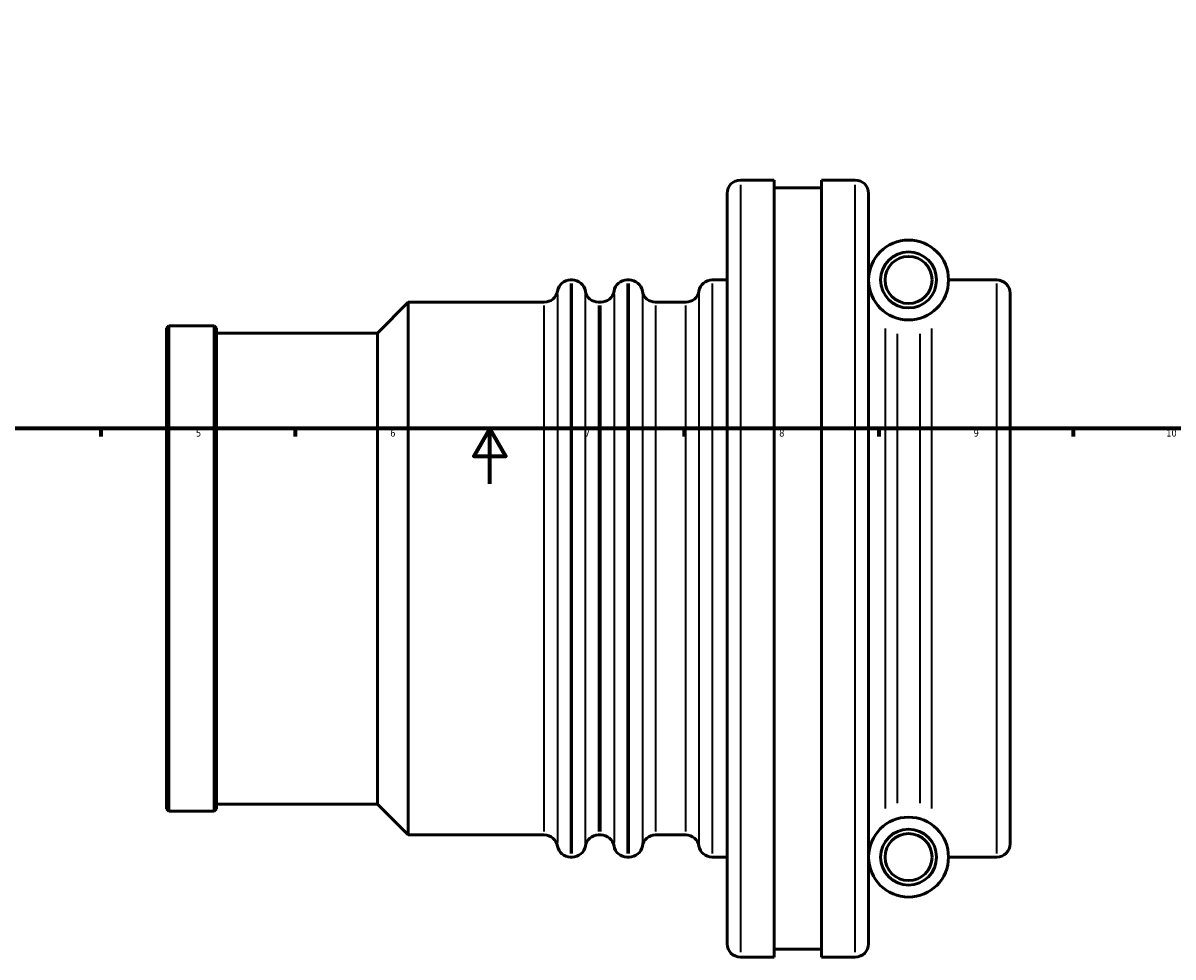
# Model space of a CAD drawing. Header units: millimetres. Extents: x -156 to 1153, y -170 to 912.
# Tile 2 of 8: x 252 to 667, y -170 to 166. Entities that reach past the tile are written whole.
import ezdxf

# ---------------------------------------------------------------- set-up
doc = ezdxf.new("R2010")
doc.units = ezdxf.units.MM
for name, color, linetype, lineweight in [('Border (ISO)', 7, 'Continuous', 70), ('Visible (ISO)', 7, 'Continuous', 50), ('Visible Narrow (ISO)', 7, 'Continuous', 35)]:
    doc.layers.add(name, color=color, linetype=linetype, lineweight=lineweight)
doc.styles.add('Note Text (ISO)', font='tahoma.ttf')

# ---------------------------------------------------------------- blocks, each defined once
blk = doc.blocks.new('Borders Default Border')
at = {"layer": 'Border (ISO)'}
for p, q in [((280.33, 20), (280.33, 17.1)), ((350.42, 20), (350.42, 17.1)), ((490.58, 20), (490.58, 17.1)), ((560.67, 20), (560.67, 17.1)), ((630.75, 20), (630.75, 17.1))]:
    blk.add_line(p, q, dxfattribs=at)
at = {"layer": 'Border (ISO)', "flags": 128}
for points in [[(20, 20), (20, 574), (821, 574), (821, 20), (20, 20)], [(420.5, 0), (420.5, 20), (414.73, 10), (426.27, 10), (420.5, 20)]]:
    blk.add_lwpolyline(points, dxfattribs=at)
at = {"layer": 'Border (ISO)', "color": 232, "true_color": 0xca0064, "char_height": 2.5, "attachment_point": 7, "style": 'Note Text (ISO)'}
for s, insert in [('5', (314.64, 17.05)), ('6', (384.66, 17.05)), ('7', (454.77, 17.1)), ('8', (524.81, 17.04)), ('9', (594.88, 17.05)), ('10', (664.29, 17.05))]:
    blk.add_mtext(s, dxfattribs=dict(at, insert=insert))

msp = doc.modelspace()

# ---------------------------------------------------------------- linework, layer by layer
at = {"layer": 'Visible (ISO)'}
for p, q in [((510.831, 109.529), (523.031, 109.529)), ((523.031, -170.471), (523.031, 109.529)), ((540.031, -170.471), (540.031, 109.529)), ((540.031, 109.529), (552.231, 109.529)), ((506.031, -165.671), (506.031, 104.729)), ((523.031, 106.729), (540.031, 106.729)), ((557.031, 104.729), (557.031, -165.671)), ((449.631, 73.529), (450.231, 73.529)), ((470.031, 73.529), (470.765, 73.529)), ((500.631, 73.529), (506.031, 73.529)), ((585.831, 73.529), (603.231, 73.529)), ((608.031, 68.729), (608.031, -129.671)), ((380.031, 54.404), (391.156, 65.529)), ((391.156, -126.471), (391.156, 65.529)), ((391.156, 65.529), (440.165, 65.529)), ((459.697, 65.529), (460.565, 65.529)), ((480.231, 65.529), (491.165, 65.529)), ((304.031, 56.154), (304.906, 57.029)), ((304.031, -117.096), (304.031, 56.154)), ((304.906, 57.029), (304.906, -117.971)), ((304.906, 57.029), (321.156, 57.029)), ((321.156, -117.971), (321.156, 57.029)), ((322.031, 56.154), (321.156, 57.029)), ((322.031, 56.154), (322.031, -117.096)), ((322.031, 54.404), (380.031, 54.404)), ((380.031, -115.346), (380.031, 54.404)), ((322.031, -115.346), (380.031, -115.346)), ((380.031, -115.346), (391.156, -126.471)), ((304.031, -117.096), (304.906, -117.971)), ((304.906, -117.971), (321.156, -117.971)), ((322.031, -117.096), (321.156, -117.971)), ((391.156, -126.471), (440.165, -126.471)), ((459.697, -126.471), (460.565, -126.471)), ((480.231, -126.471), (491.165, -126.471)), ((449.631, -134.471), (450.231, -134.471)), ((470.031, -134.471), (470.765, -134.471)), ((500.631, -134.471), (506.031, -134.471)), ((585.831, -134.471), (603.231, -134.471)), ((523.031, -167.671), (540.031, -167.671)), ((510.831, -170.471), (523.031, -170.471)), ((540.031, -170.471), (552.231, -170.471))]:
    msp.add_line(p, q, dxfattribs=at)
for centre, radius in [((571.431, 73.529), 14.4), ((571.431, 73.529), 10.08), ((571.431, 73.529), 8.48), ((571.431, -134.471), 14.4), ((571.431, -134.471), 10.08), ((571.431, -134.471), 8.48)]:
    msp.add_circle(centre, radius, dxfattribs=at)
for centre, start, end in [((510.831, 104.729), 90, 180), ((552.231, 104.729), 0, 90), ((449.631, 68.729), 90, 170.40593), ((450.231, 68.729), 9.59407, 90), ((470.031, 68.729), 90, 170.40593), ((470.765, 68.729), 9.59407, 90), ((500.631, 68.729), 90, 170.40593), ((603.231, 68.729), 0, 90), ((440.165, 70.329), 270, 350.40593), ((459.697, 70.329), 189.59407, 270), ((460.565, 70.329), 270, 350.40593), ((480.231, 70.329), 189.59407, 270), ((491.165, 70.329), 270, 350.40593), ((440.165, -131.271), 9.59407, 90), ((459.697, -131.271), 90, 170.40593), ((460.565, -131.271), 9.59407, 90), ((480.231, -131.271), 90, 170.40593), ((491.165, -131.271), 9.59407, 90), ((449.631, -129.671), 189.59407, 270), ((450.231, -129.671), 270, 350.40593), ((470.031, -129.671), 189.59407, 270), ((470.765, -129.671), 270, 350.40593), ((500.631, -129.671), 189.59407, 270), ((603.231, -129.671), 270, 0), ((510.831, -165.671), 180, 270), ((552.231, -165.671), 270, 0)]:
    msp.add_arc(centre, 4.8, start, end, dxfattribs=at)
at = {"layer": 'Visible Narrow (ISO)'}
for p, q in [((510.831, 107.805), (510.831, -168.748)), ((552.231, -168.748), (552.231, 107.805)), ((449.631, 72.248), (449.631, -133.191)), ((450.231, -133.191), (450.231, 72.248)), ((470.031, 72.248), (470.031, -133.191)), ((470.765, -133.191), (470.765, 72.248)), ((500.631, 72.248), (500.631, -133.191)), ((603.231, -133.191), (603.231, 72.248)), ((444.898, 68.298), (444.898, -129.24)), ((454.964, -129.24), (454.964, 68.298)), ((465.298, 68.298), (465.298, -129.24)), ((475.498, 68.298), (475.498, -129.24)), ((495.898, 68.298), (495.898, -129.24)), ((440.165, -125.289), (440.165, 64.347)), ((459.697, 64.347), (459.697, -125.289)), ((460.565, -125.289), (460.565, 64.347)), ((480.231, 64.347), (480.231, -125.289)), ((491.165, -125.289), (491.165, 64.347)), ((563.117, -116.937), (563.117, 55.994)), ((567.274, 54.107), (567.274, -115.049)), ((575.588, -115.049), (575.588, 54.107)), ((579.745, 55.994), (579.745, -116.937))]:
    msp.add_line(p, q, dxfattribs=at)

# ---------------------------------------------------------------- block references
msp.add_blockref('Borders Default Border', (0, 0))

doc.saveas('drawing.dxf')
